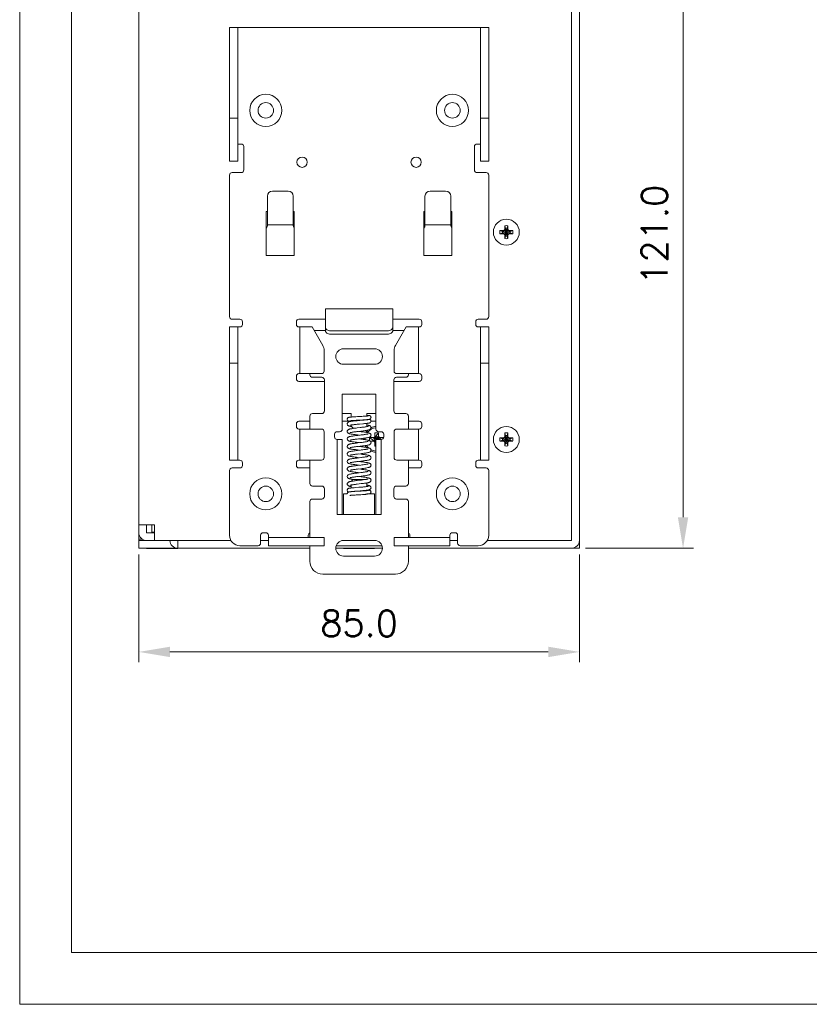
# Model space of a CAD drawing. Header units: millimetres. Extents: x 0 to 420, y 0 to 297.
# Tile 1 of 7: x 0 to 152, y 0 to 190. Entities that reach past the tile are written whole.
import ezdxf

# ---------------------------------------------------------------- set-up
doc = ezdxf.new("R2010")
doc.units = ezdxf.units.MM
doc.layers.get('0').update_dxf_attribs({"linetype": 'CONTINUOUS', "lineweight": 13})
doc.layers.get('Defpoints').update_dxf_attribs({"linetype": 'CONTINUOUS', "lineweight": 13})
doc.layers.add('Dimension', color=2, linetype='CONTINUOUS', lineweight=9)
doc.styles.get("Standard").update_dxf_attribs({"font": 'romans.shx'})
doc.dimstyles.new('yutana', dxfattribs={"dimtxt": 3.5, "dimasz": 3, "dimexe": 1, "dimexo": 0.6, "dimgap": 1.5, "dimtad": 1, "dimdec": 1, "dimzin": 0, "dimdsep": 46, "dimtxsty": 'Standard', "dimcen": 0, "dimadec": 0, "dimazin": 0, "dimtp": 0.01, "dimtm": 0.01, "dimtfac": 1, "dimtdec": 1, "dimtmove": 0, "dimatfit": 3, "dimfxl": 1, "dimtolj": 1, "dimtzin": 0, "dimlwd": 0, "dimlwe": 0, "dimarcsym": 0})

# ---------------------------------------------------------------- blocks, each defined once
blk = doc.blocks.new('*D7')
at = {"layer": 'Defpoints', "color": 0, "ltscale": 5}
for p in [(22.98, 88), (107.98, 88), (107.98, 68)]:
    blk.add_point(p, dxfattribs=at)
at = {"layer": 'Dimension', "color": 0, "lineweight": 0, "ltscale": 5}
for p, q in [((22.98, 86.8), (22.98, 66)), ((107.98, 86.8), (107.98, 66)), ((28.98, 68), (101.98, 68))]:
    blk.add_line(p, q, dxfattribs=at)
at = {"layer": 'Dimension', "color": 0, "ltscale": 5}
for points in [[(28.98, 69), (28.98, 67), (22.98, 68)], [(101.98, 69), (101.98, 67), (107.98, 68)]]:
    blk.add_solid(points, dxfattribs=at)
at = {"layer": 'Dimension', "color": 0, "ltscale": 5, "insert": (65.48, 73.5), "char_height": 5, "attachment_point": 5}
blk.add_mtext('\\A1;85.0', dxfattribs=at)
blk = doc.blocks.new('*D8')
at = {"layer": 'Defpoints', "color": 0, "ltscale": 5}
for p in [(107.23, 209), (127.98, 209), (107.98, 88)]:
    blk.add_point(p, dxfattribs=at)
at = {"layer": 'Dimension', "color": 0, "lineweight": 0, "ltscale": 5}
for p, q in [((108.43, 209), (129.98, 209)), ((127.98, 94), (127.98, 203)), ((109.18, 88), (129.98, 88))]:
    blk.add_line(p, q, dxfattribs=at)
at = {"layer": 'Dimension', "color": 0, "ltscale": 5}
for points in [[(126.98, 203), (128.98, 203), (127.98, 209)], [(126.98, 94), (128.98, 94), (127.98, 88)]]:
    blk.add_solid(points, dxfattribs=at)
at = {"layer": 'Dimension', "color": 0, "ltscale": 5, "insert": (122.48, 148.5), "char_height": 5, "attachment_point": 5, "rotation": 90}
blk.add_mtext('\\A1;121.0', dxfattribs=at)

msp = doc.modelspace()

# ---------------------------------------------------------------- linework, layer by layer
for p, q in [((106.48, 209), (106.48, 89.5)), ((107.98, 209), (107.98, 89.5)), ((22.98, 208.98), (22.98, 89.75)), ((40.48, 188.5), (40.48, 162.7)), ((42.08, 188.5), (40.48, 188.5)), ((42.08, 188.5), (42.08, 162.7)), ((88.88, 188.5), (42.08, 188.5)), ((88.88, 188.5), (88.88, 162.7)), ((88.88, 188.5), (90.48, 188.5)), ((90.48, 188.5), (90.48, 162.7)), ((40.48, 171), (42.08, 171)), ((90.48, 171), (88.88, 171)), ((42.08, 166), (42.73, 166)), ((43.23, 165.5), (43.23, 161)), ((87.73, 161), (87.73, 165.5)), ((88.88, 166), (88.23, 166)), ((42.08, 162.7), (40.48, 162.7)), ((88.88, 162.7), (90.48, 162.7)), ((40.48, 160), (40.48, 132.7)), ((40.98, 160.5), (42.73, 160.5)), ((89.98, 160.5), (88.23, 160.5)), ((90.48, 132.7), (90.48, 160)), ((47.78, 155.93), (47.78, 150.3)), ((48.78, 156.93), (51.78, 156.93)), ((52.78, 155.93), (52.78, 150.3)), ((78.18, 155.93), (78.18, 150.3)), ((79.18, 156.93), (82.18, 156.93)), ((83.18, 155.93), (83.18, 150.3)), ((47.58, 144.5), (47.58, 153)), ((47.58, 153), (47.78, 153)), ((52.78, 153), (52.98, 153)), ((52.98, 153), (52.98, 144.5)), ((77.98, 153), (78.18, 153)), ((77.98, 144.5), (77.98, 153)), ((83.18, 153), (83.38, 153)), ((83.38, 153), (83.38, 144.5)), ((47.78, 150.4), (52.78, 150.4)), ((78.18, 150.4), (83.18, 150.4)), ((93.58, 150.25), (93.73, 149.75)), ((93.58, 149.65), (93.58, 150.25)), ((94.18, 150.25), (94.03, 149.75)), ((94.18, 150.25), (94.18, 149.65)), ((92.63, 149.3), (93.13, 149.15)), ((92.63, 149.3), (93.23, 149.3)), ((92.63, 148.7), (93.13, 148.85)), ((93.23, 148.7), (92.63, 148.7)), ((93.13, 149.15), (94.62, 148.85)), ((93.16, 149.15), (93.13, 149.15)), ((94.62, 149.15), (93.13, 148.85)), ((93.13, 148.85), (93.16, 148.85)), ((93.52, 149.36), (93.16, 149.15)), ((93.23, 149.3), (93.16, 149.15)), ((93.16, 149.15), (94.59, 148.85)), ((94.59, 149.15), (93.16, 148.85)), ((93.16, 148.85), (93.52, 148.64)), ((93.23, 148.7), (93.16, 148.85)), ((93.23, 149.3), (93.51, 149.46)), ((93.51, 148.54), (93.23, 148.7)), ((93.51, 149.46), (93.58, 149.65)), ((93.51, 149.46), (93.52, 149.36)), ((93.51, 148.54), (93.52, 148.64)), ((93.58, 148.35), (93.51, 148.54)), ((93.73, 149.72), (93.52, 149.36)), ((93.52, 149.36), (94.23, 148.64)), ((94.23, 149.36), (93.52, 148.64)), ((93.52, 148.64), (93.73, 148.28)), ((93.58, 149.65), (93.73, 149.72)), ((93.58, 148.35), (93.73, 148.28)), ((93.58, 147.75), (93.58, 148.35)), ((93.58, 147.75), (93.73, 148.25)), ((93.73, 149.75), (94.03, 148.25)), ((93.73, 149.75), (93.73, 149.72)), ((94.03, 149.75), (93.73, 148.25)), ((93.73, 149.72), (94.03, 148.28)), ((94.03, 149.72), (93.73, 148.28)), ((93.73, 148.28), (93.73, 148.25)), ((94.03, 149.72), (94.03, 149.75)), ((94.18, 149.65), (94.03, 149.72)), ((94.23, 149.36), (94.03, 149.72)), ((94.03, 148.28), (94.23, 148.64)), ((94.18, 148.35), (94.03, 148.28)), ((94.03, 148.25), (94.03, 148.28)), ((94.18, 147.75), (94.03, 148.25)), ((94.18, 149.65), (94.25, 149.46)), ((94.25, 148.54), (94.18, 148.35)), ((94.18, 148.35), (94.18, 147.75)), ((94.25, 149.46), (94.23, 149.36)), ((94.59, 149.15), (94.23, 149.36)), ((94.23, 148.64), (94.59, 148.85)), ((94.25, 148.54), (94.23, 148.64)), ((94.25, 149.46), (94.53, 149.3)), ((94.53, 148.7), (94.25, 148.54)), ((94.53, 149.3), (94.59, 149.15)), ((94.53, 149.3), (95.12, 149.3)), ((94.53, 148.7), (94.59, 148.85)), ((95.12, 148.7), (94.53, 148.7)), ((94.62, 149.15), (94.59, 149.15)), ((94.59, 148.85), (94.62, 148.85)), ((95.12, 149.3), (94.62, 149.15)), ((95.12, 148.7), (94.62, 148.85)), ((52.98, 144.5), (47.58, 144.5)), ((83.38, 144.5), (77.98, 144.5)), ((71.98, 134.2), (58.98, 134.2)), ((58.98, 130.7), (58.98, 134.2)), ((71.98, 134.2), (71.98, 130.7)), ((40.98, 132.2), (42.48, 132.2)), ((42.98, 131.7), (42.98, 131.2)), ((53.38, 131.2), (53.38, 131.7)), ((53.88, 132.2), (58.98, 132.2)), ((71.98, 132.2), (77.08, 132.2)), ((77.58, 131.7), (77.58, 131.2)), ((87.98, 131.2), (87.98, 131.7)), ((89.98, 132.2), (88.48, 132.2)), ((40.48, 130.7), (40.48, 105)), ((42.08, 130.7), (40.48, 130.7)), ((42.08, 130.7), (42.08, 105)), ((42.08, 130.7), (42.48, 130.7)), ((56.42, 130.7), (53.88, 130.7)), ((54.04, 130.7), (54.04, 121.7)), ((58.46, 127.16), (56.42, 130.7)), ((56.82, 130), (58.98, 130)), ((58.98, 130.06), (58.98, 130.7)), ((58.98, 130.04), (58.98, 130)), ((70.98, 129.94), (59.98, 129.94)), ((70.98, 129.29), (59.98, 129.29)), ((71.98, 130.7), (71.98, 130)), ((74.14, 130), (71.98, 130)), ((74.54, 130.7), (72.5, 127.16)), ((77.08, 130.7), (74.54, 130.7)), ((76.92, 121.7), (76.92, 130.7)), ((88.88, 130.7), (88.48, 130.7)), ((88.88, 130.7), (90.48, 130.7)), ((88.88, 130.7), (88.88, 105)), ((90.48, 130.7), (90.48, 105)), ((58.73, 126.16), (58.73, 122.2)), ((68.48, 126.5), (62.48, 126.5)), ((72.23, 122.2), (72.23, 126.16)), ((40.48, 123.7), (42.08, 123.7)), ((62.48, 123.5), (68.48, 123.5)), ((90.48, 123.7), (88.88, 123.7)), ((58.23, 121.7), (53.88, 121.7)), ((55.98, 121.5), (55.98, 121.7)), ((77.08, 121.7), (72.73, 121.7)), ((74.98, 121.7), (74.98, 121.5)), ((53.38, 120.7), (53.38, 121.2)), ((58.78, 120.2), (53.88, 120.2)), ((56.48, 121), (58.28, 121)), ((58.78, 120.5), (58.78, 114.5)), ((72.18, 114.5), (72.18, 120.5)), ((77.08, 120.2), (72.18, 120.2)), ((74.48, 121), (72.68, 121)), ((77.58, 121.2), (77.58, 120.7)), ((62.23, 117.77), (68.73, 117.77)), ((62.23, 117.77), (62.23, 111)), ((68.73, 117.77), (68.73, 111)), ((56.48, 114), (58.28, 114)), ((63.98, 114), (62.23, 114)), ((63.98, 114), (63.98, 113.32)), ((68.73, 114), (66.98, 114)), ((66.98, 113.52), (66.98, 114)), ((74.48, 114), (72.68, 114)), ((53.88, 112.5), (55.98, 112.5)), ((55.98, 111), (55.98, 113.5)), ((63.67, 112.5), (62.23, 112.5)), ((63.98, 112.62), (63.98, 112.5)), ((64.67, 112.67), (64.94, 112.69)), ((65.14, 113.4), (64.82, 113.38)), ((64.94, 112.69), (65.23, 112.71)), ((65.75, 113.44), (65.14, 113.4)), ((65.23, 112.71), (65.89, 112.74)), ((66.02, 113.45), (65.75, 113.44)), ((65.89, 112.74), (66.2, 112.76)), ((66.26, 113.47), (66.02, 113.45)), ((66.33, 112.73), (66.06, 112.71)), ((66.48, 113.48), (66.26, 113.47)), ((66.98, 112.8), (66.98, 112.82)), ((68.73, 112.5), (67.78, 112.5)), ((74.98, 113.5), (74.98, 111)), ((74.98, 112.5), (77.08, 112.5)), ((53.38, 111.5), (53.38, 112)), ((58.23, 111), (53.88, 111)), ((54.04, 111), (54.04, 105)), ((58.73, 110.5), (58.73, 105.5)), ((61.23, 110.5), (61.73, 110.5)), ((63.66, 111.56), (63.66, 111.56)), ((63.98, 111.79), (63.98, 111.7)), ((64.48, 111.2), (64.92, 111.2)), ((65.68, 111.29), (65.08, 111.22)), ((65.24, 110.54), (65.82, 110.61)), ((65.55, 111.96), (66.17, 112.02)), ((66.98, 111.7), (66.98, 112.1)), ((67, 111.79), (66.98, 111.79)), ((67.45, 110.23), (67.46, 110.23)), ((68.42, 109.29), (69.24, 110.27)), ((69.24, 110.27), (68.52, 110.27)), ((68.52, 110.27), (68.52, 109.61)), ((69.23, 110.5), (69.73, 110.5)), ((69.24, 110.27), (69.24, 109.61)), ((72.23, 105.5), (72.23, 110.5)), ((77.08, 111), (72.73, 111)), ((76.92, 105), (76.92, 111)), ((77.58, 112), (77.58, 111.5)), ((93.58, 110.25), (93.73, 109.75)), ((93.58, 109.65), (93.58, 110.25)), ((94.18, 110.25), (94.03, 109.75)), ((94.18, 110.25), (94.18, 109.65)), ((60.73, 109.5), (60.73, 110)), ((61.23, 109), (62.23, 109)), ((61.23, 94.5), (61.23, 109)), ((62.23, 109), (62.23, 94.5)), ((65.84, 109.05), (65.37, 109.11)), ((67.49, 109.36), (68.27, 109.36)), ((68.61, 108.53), (67.49, 109.36)), ((67.49, 109.36), (67.49, 108.76)), ((67.68, 108.64), (68.27, 108.64)), ((68.27, 109.36), (68.42, 109.45)), ((68.54, 108.69), (68.27, 109.36)), ((68.58, 108.54), (68.27, 108.64)), ((68.42, 108.55), (68.27, 108.64)), ((68.4, 109.15), (68.42, 109.45)), ((68.88, 109), (68.4, 109.17)), ((68.88, 109), (68.41, 109.2)), ((68.42, 109.45), (68.52, 109.61)), ((68.49, 109.31), (68.42, 109.26)), ((68.68, 108.51), (68.42, 108.55)), ((68.52, 108.39), (68.42, 108.55)), ((68.45, 109.38), (68.52, 109.61)), ((68.73, 108.95), (68.47, 108.86)), ((68.73, 108.94), (68.48, 108.83)), ((68.49, 109.31), (68.53, 109.33)), ((68.73, 108.48), (68.52, 108.39)), ((68.52, 107.73), (68.52, 108.39)), ((68.55, 108.67), (68.54, 108.69)), ((68.73, 108.84), (68.55, 108.66)), ((68.57, 108.63), (68.55, 108.67)), ((68.88, 109), (68.56, 109.35)), ((68.58, 108.61), (68.57, 108.63)), ((68.58, 108.61), (68.64, 108.53)), ((68.62, 109.38), (69.24, 109.61)), ((68.73, 108.65), (68.67, 108.52)), ((68.73, 108.51), (68.68, 108.51)), ((68.71, 108.51), (68.7, 108.51)), ((68.88, 109), (68.71, 109.41)), ((68.73, 108.58), (68.71, 108.51)), ((68.88, 109), (68.73, 109.42)), ((69.73, 109), (68.73, 109)), ((68.73, 109), (68.73, 94.5)), ((68.88, 109), (69.05, 109.48)), ((68.88, 109), (69.07, 109.48)), ((68.88, 109), (69.21, 109.36)), ((68.88, 109), (69.29, 109.17)), ((68.88, 109), (69.3, 109.15)), ((68.98, 109.49), (69.04, 109.49)), ((69.04, 109.49), (69.33, 109.45)), ((69.18, 109.42), (69.14, 109.47)), ((69.18, 109.42), (69.2, 109.39)), ((69.2, 109.45), (69.49, 109.36)), ((69.21, 109.45), (69.78, 109.01)), ((69.23, 109.32), (69.35, 109)), ((69.24, 109.61), (69.33, 109.45)), ((69.33, 109.45), (69.49, 109.36)), ((69.33, 109.05), (69.35, 109)), ((70.21, 109.36), (69.49, 109.36)), ((69.73, 109), (69.73, 94.5)), ((70.23, 110), (70.23, 109.5)), ((92.63, 109.3), (93.13, 109.15)), ((92.63, 109.3), (93.23, 109.3)), ((92.63, 108.7), (93.13, 108.85)), ((93.23, 108.7), (92.63, 108.7)), ((93.13, 109.15), (94.62, 108.85)), ((93.16, 109.15), (93.13, 109.15)), ((94.62, 109.15), (93.13, 108.85)), ((93.13, 108.85), (93.16, 108.85)), ((93.52, 109.36), (93.16, 109.15)), ((93.23, 109.3), (93.16, 109.15)), ((93.16, 109.15), (94.59, 108.85)), ((94.59, 109.15), (93.16, 108.85)), ((93.16, 108.85), (93.52, 108.64)), ((93.23, 108.7), (93.16, 108.85)), ((93.23, 109.3), (93.51, 109.46)), ((93.51, 108.54), (93.23, 108.7)), ((93.51, 109.46), (93.58, 109.65)), ((93.51, 109.46), (93.52, 109.36)), ((93.51, 108.54), (93.52, 108.64)), ((93.58, 108.35), (93.51, 108.54)), ((93.73, 109.72), (93.52, 109.36)), ((93.52, 109.36), (94.23, 108.64)), ((94.23, 109.36), (93.52, 108.64)), ((93.52, 108.64), (93.73, 108.28)), ((93.58, 109.65), (93.73, 109.72)), ((93.58, 108.35), (93.73, 108.28)), ((93.58, 107.75), (93.58, 108.35)), ((93.73, 109.75), (94.03, 108.25)), ((93.73, 109.75), (93.73, 109.72)), ((94.03, 109.75), (93.73, 108.25)), ((93.73, 109.72), (94.03, 108.28)), ((94.03, 109.72), (93.73, 108.28)), ((94.03, 109.72), (94.03, 109.75)), ((94.18, 109.65), (94.03, 109.72)), ((94.23, 109.36), (94.03, 109.72)), ((94.03, 108.28), (94.23, 108.64)), ((94.18, 108.35), (94.03, 108.28)), ((94.18, 109.65), (94.25, 109.46)), ((94.25, 108.54), (94.18, 108.35)), ((94.18, 108.35), (94.18, 107.75)), ((94.25, 109.46), (94.23, 109.36)), ((94.59, 109.15), (94.23, 109.36)), ((94.23, 108.64), (94.59, 108.85)), ((94.25, 108.54), (94.23, 108.64)), ((94.25, 109.46), (94.53, 109.3)), ((94.53, 108.7), (94.25, 108.54)), ((94.53, 109.3), (94.59, 109.15)), ((94.53, 109.3), (95.12, 109.3)), ((94.53, 108.7), (94.59, 108.85)), ((95.12, 108.7), (94.53, 108.7)), ((94.62, 109.15), (94.59, 109.15)), ((94.59, 108.85), (94.62, 108.85)), ((95.12, 109.3), (94.62, 109.15)), ((95.12, 108.7), (94.62, 108.85)), ((65.74, 106.95), (65.15, 106.88)), ((65.17, 106.98), (65.58, 106.93)), ((68.73, 107.98), (68.52, 107.73)), ((68.52, 107.73), (68.73, 107.73)), ((93.58, 107.75), (93.73, 108.25)), ((93.73, 108.28), (93.73, 108.25)), ((94.03, 108.25), (94.03, 108.28)), ((94.18, 107.75), (94.03, 108.25)), ((42.08, 105), (40.48, 105)), ((42.08, 105), (42.48, 105)), ((42.98, 104.5), (42.98, 104)), ((53.38, 104), (53.38, 104.5)), ((58.23, 105), (53.88, 105)), ((55.98, 100.5), (55.98, 105)), ((65, 105.55), (65.17, 105.53)), ((65.79, 105.51), (65.09, 105.42)), ((65.17, 105.53), (65.58, 105.48)), ((65.25, 104.74), (65.83, 104.81)), ((77.08, 105), (72.73, 105)), ((74.98, 105), (74.98, 100.5)), ((77.58, 104.5), (77.58, 104)), ((87.98, 104), (87.98, 104.5)), ((88.88, 105), (88.48, 105)), ((88.88, 105), (90.48, 105)), ((40.48, 103), (40.48, 90.5)), ((40.98, 103.5), (42.48, 103.5)), ((55.98, 103.5), (53.88, 103.5)), ((65.83, 102.61), (65.09, 102.52)), ((65.15, 103.28), (65.83, 103.36)), ((65.81, 104.06), (65.17, 103.98)), ((65.28, 102.62), (65.58, 102.58)), ((65.82, 103.25), (65.37, 103.31)), ((67.07, 104.24), (67.07, 104.24)), ((67.18, 103.56), (67.18, 103.56)), ((77.08, 103.5), (74.98, 103.5)), ((89.98, 103.5), (88.48, 103.5)), ((90.48, 90.5), (90.48, 103)), ((63.19, 101.93), (63.18, 101.86)), ((63.4, 102.2), (63.39, 102.2)), ((63.74, 101.6), (63.75, 101.6)), ((64.06, 100.93), (63.93, 100.91)), ((66.48, 101.3), (64.48, 101.3)), ((65.72, 101.15), (65.09, 101.07)), ((65.25, 101.84), (65.89, 101.92)), ((66.57, 101.26), (66.42, 101.24)), ((66.7, 101.28), (66.57, 101.26)), ((56.48, 100), (58.28, 100)), ((58.78, 99.5), (58.78, 98)), ((63.18, 99.2), (63.18, 99.2)), ((63.72, 98.9), (63.65, 98.89)), ((63.8, 98.91), (63.72, 98.9)), ((63.98, 100.21), (63.98, 99.64)), ((64.38, 98.97), (64.6, 98.99)), ((64.6, 98.99), (64.84, 99.01)), ((65.44, 99.76), (64.7, 99.7)), ((65.12, 99), (64.79, 98.99)), ((64.84, 99.01), (65.39, 99.05)), ((65.1, 100.37), (65.89, 100.47)), ((65.9, 99.05), (65.12, 99)), ((65.39, 99.05), (65.7, 99.08)), ((66.17, 99.07), (65.9, 99.05)), ((66.42, 99.08), (66.17, 99.07)), ((66.98, 100.62), (67.1, 100.64)), ((66.98, 99.91), (66.98, 100.62)), ((66.98, 99.12), (66.98, 99.21)), ((72.18, 98), (72.18, 99.5)), ((74.48, 100), (72.68, 100)), ((55.98, 90.1), (55.98, 97)), ((56.48, 97.5), (58.28, 97.5)), ((62.48, 98.5), (63.18, 98.5)), ((62.48, 98.5), (62.48, 94.5)), ((64.47, 98.26), (64.69, 98.28)), ((64.69, 98.28), (64.93, 98.29)), ((64.93, 98.29), (65.2, 98.31)), ((65.2, 98.31), (65.79, 98.34)), ((65.79, 98.34), (66.12, 98.36)), ((66.98, 98.5), (68.48, 98.5)), ((68.48, 98.5), (68.48, 94.5)), ((74.48, 97.5), (72.68, 97.5)), ((74.98, 97), (74.98, 90.1)), ((62.48, 94.5), (61.23, 94.5)), ((68.48, 94.5), (62.48, 94.5)), ((69.73, 94.5), (68.48, 94.5)), ((24.48, 92.5), (22.98, 92.5)), ((24.48, 92.5), (25.98, 92.5)), ((24.48, 91), (24.48, 92.5)), ((25.48, 92.5), (25.48, 91.1)), ((25.98, 89.5), (25.98, 92.5)), ((23.65, 89.75), (22.98, 89.75)), ((22.98, 89.5), (22.98, 89.75)), ((40.75, 89.5), (22.98, 89.5)), ((22.98, 89.5), (22.98, 88)), ((24.48, 91), (25.98, 91)), ((25.98, 91.1), (25.48, 91.1)), ((30.48, 89.5), (30.48, 87.95)), ((46.48, 89), (46.48, 90.5)), ((47.98, 89.5), (46.48, 89.5)), ((46.98, 91), (47.48, 91)), ((47.98, 90.1), (47.98, 90.5)), ((47.98, 90.1), (58.73, 90.1)), ((47.98, 90.1), (47.98, 88.5)), ((55.68, 90.1), (55.68, 90.5)), ((58.73, 90.1), (58.73, 88.5)), ((62.48, 89.5), (68.48, 89.5)), ((72.23, 90.1), (82.98, 90.1)), ((72.23, 90.1), (72.23, 88.5)), ((75.28, 90.1), (75.28, 90.5)), ((82.98, 90.1), (82.98, 90.5)), ((82.98, 90.1), (82.98, 88.5)), ((84.48, 89.5), (82.98, 89.5)), ((83.48, 91), (83.98, 91)), ((84.48, 89), (84.48, 90.5)), ((106.48, 89.5), (90.21, 89.5)), ((107.98, 89.5), (107.98, 88.04)), ((55.98, 88), (22.98, 88)), ((24.48, 87.95), (24.48, 88)), ((30.48, 87.95), (24.48, 87.95)), ((42.48, 88.5), (45.98, 88.5)), ((58.73, 88.5), (47.98, 88.5)), ((55.98, 85.5), (55.98, 88.5)), ((69.97, 88), (60.99, 88)), ((61.07, 88.5), (69.89, 88.5)), ((62.48, 87.95), (62.48, 88)), ((68.48, 87.95), (62.48, 87.95)), ((68.48, 87.95), (68.48, 88)), ((82.98, 88.5), (72.23, 88.5)), ((74.98, 88.5), (74.98, 85.5)), ((107.98, 88), (74.98, 88)), ((84.98, 88.5), (88.48, 88.5)), ((107.98, 88.04), (106.7, 88.04)), ((107.98, 88), (107.98, 88.04)), ((68.48, 86.5), (62.48, 86.5)), ((72.48, 83), (58.48, 83))]:
    msp.add_line(p, q)
at = {"ltscale": 5}
for points in [[(0, 0), (420, 0), (420, 297), (0, 297)], [(10, 10), (410, 10), (410, 287), (10, 287)]]:
    msp.add_lwpolyline(points, close=True, dxfattribs=at)
for points in [[(64.82, 113.38), (64.66, 113.37), (64.52, 113.36), (64.38, 113.35), (64.25, 113.34), (64.13, 113.34), (64.02, 113.33), (63.93, 113.32), (63.84, 113.31), (63.77, 113.3), (63.7, 113.29), (63.64, 113.29), (63.59, 113.28), (63.54, 113.27), (63.49, 113.26), (63.45, 113.25), (63.39, 113.22), (63.33, 113.19), (63.27, 113.13), (63.22, 113.05), (63.19, 112.97), (63.18, 112.9)], [(63.18, 112.9), (63.19, 112.83), (63.22, 112.74), (63.27, 112.66), (63.33, 112.61), (63.39, 112.57), (63.44, 112.55), (63.49, 112.53), (63.53, 112.52), (63.58, 112.51), (63.64, 112.5), (63.7, 112.5), (63.77, 112.49), (63.85, 112.48), (63.86, 112.48)], [(65.27, 112.64), (65.09, 112.62), (64.9, 112.61), (64.71, 112.59), (64.52, 112.57), (64.34, 112.55), (64.17, 112.53), (64.02, 112.5), (63.88, 112.48), (63.77, 112.46), (63.67, 112.44), (63.58, 112.42), (63.5, 112.39), (63.42, 112.36), (63.35, 112.32), (63.28, 112.26), (63.22, 112.17), (63.19, 112.07), (63.18, 112)], [(63.66, 112.58), (63.66, 112.58), (63.67, 112.58), (63.68, 112.59), (63.71, 112.59), (63.74, 112.59), (63.78, 112.6), (63.83, 112.61), (63.89, 112.61), (63.96, 112.62)], [(63.96, 112.62), (64.04, 112.63), (64.12, 112.63), (64.22, 112.64), (64.32, 112.65), (64.43, 112.66), (64.54, 112.66), (64.67, 112.67)], [(66.06, 112.71), (65.61, 112.67), (65.27, 112.64)], [(66.17, 112.02), (66.34, 112.03), (66.51, 112.05), (66.65, 112.06), (66.79, 112.08), (66.91, 112.09), (67.02, 112.1), (67.12, 112.11), (67.21, 112.12), (67.28, 112.14), (67.35, 112.15), (67.41, 112.16), (67.46, 112.17), (67.51, 112.19), (67.56, 112.21), (67.62, 112.25), (67.69, 112.3), (67.74, 112.38), (67.77, 112.47), (67.78, 112.54)], [(66.2, 112.76), (66.35, 112.77), (66.49, 112.78), (66.62, 112.79), (66.75, 112.8), (66.86, 112.81), (66.96, 112.82), (67.05, 112.82), (67.13, 112.83), (67.2, 112.84), (67.27, 112.85)], [(67.02, 112.8), (66.95, 112.8), (66.87, 112.79), (66.78, 112.78), (66.68, 112.77), (66.57, 112.76), (66.46, 112.74), (66.33, 112.73)], [(67.01, 113.52), (66.94, 113.51), (66.86, 113.51), (66.77, 113.5), (66.68, 113.49), (66.59, 113.49), (66.48, 113.48)], [(67.29, 113.56), (67.29, 113.56), (67.29, 113.56), (67.28, 113.55), (67.25, 113.55), (67.22, 113.55), (67.18, 113.54), (67.13, 113.53), (67.07, 113.53), (67.01, 113.52)], [(67.28, 112.85), (67.28, 112.85), (67.27, 112.85), (67.26, 112.84), (67.23, 112.84), (67.19, 112.83), (67.14, 112.82), (67.09, 112.81), (67.02, 112.8)], [(67.78, 113.25), (67.77, 113.31), (67.74, 113.4), (67.69, 113.48), (67.63, 113.53), (67.57, 113.57), (67.52, 113.59), (67.48, 113.61), (67.43, 113.62), (67.39, 113.63), (67.34, 113.63), (67.28, 113.64), (67.23, 113.65)], [(67.27, 112.85), (67.33, 112.86), (67.38, 112.86), (67.42, 112.87), (67.47, 112.88), (67.51, 112.9), (67.57, 112.92), (67.63, 112.95), (67.69, 113.01), (67.74, 113.08), (67.77, 113.18), (67.78, 113.25)], [(67.78, 112.54), (67.77, 112.61), (67.74, 112.7), (67.69, 112.78), (67.62, 112.84), (67.56, 112.88), (67.51, 112.89)], [(63.18, 112), (63.19, 111.93), (63.22, 111.83), (63.27, 111.76), (63.33, 111.7), (63.39, 111.66), (63.46, 111.63), (63.52, 111.6), (63.59, 111.58), (63.66, 111.56)], [(64.51, 111.15), (64.35, 111.13), (64.19, 111.1), (64.05, 111.08), (63.93, 111.06), (63.82, 111.04), (63.72, 111.02), (63.63, 111), (63.55, 110.97), (63.48, 110.95), (63.42, 110.92), (63.35, 110.87), (63.28, 110.82), (63.23, 110.74), (63.19, 110.64), (63.18, 110.56)], [(63.18, 110.56), (63.19, 110.48), (63.22, 110.38), (63.28, 110.29), (63.35, 110.24), (63.42, 110.2), (63.49, 110.16), (63.56, 110.14), (63.64, 110.11), (63.73, 110.09), (63.84, 110.07), (63.95, 110.05), (64.08, 110.03), (64.22, 110), (64.38, 109.98), (64.55, 109.96), (64.74, 109.93), (64.94, 109.91), (65.15, 109.88), (65.58, 109.83)], [(63.66, 111.56), (63.82, 111.52), (64.03, 111.48), (64.04, 111.48)], [(63.73, 111.74), (63.73, 111.74), (63.75, 111.75), (63.79, 111.76), (63.85, 111.77), (63.93, 111.78)], [(63.74, 110.3), (63.74, 110.3), (63.75, 110.3), (63.77, 110.31), (63.81, 110.32), (63.87, 110.34), (63.94, 110.35), (64.02, 110.37), (64.11, 110.39), (64.22, 110.4), (64.34, 110.42), (64.46, 110.44), (64.6, 110.46), (64.74, 110.48), (64.9, 110.5), (65.06, 110.52), (65.24, 110.54)], [(63.93, 111.78), (64.02, 111.8), (64.13, 111.82), (64.25, 111.83), (64.39, 111.85), (64.55, 111.87), (64.72, 111.89), (64.91, 111.91), (65.11, 111.93), (65.33, 111.94), (65.55, 111.96)], [(65.08, 111.22), (64.88, 111.2), (64.69, 111.17), (64.51, 111.15)], [(67.46, 110.23), (67.35, 110.26), (67.21, 110.3), (67.06, 110.33), (66.89, 110.36), (66.7, 110.39), (66.5, 110.42), (66.29, 110.45), (66.08, 110.47), (65.86, 110.5), (65.37, 110.56)], [(67.22, 111.54), (67.22, 111.53), (67.2, 111.53), (67.16, 111.52), (67.1, 111.5), (67.03, 111.49), (66.95, 111.47), (66.85, 111.45), (66.74, 111.43), (66.62, 111.41), (66.49, 111.39), (66.35, 111.38), (66.2, 111.36), (66.03, 111.34), (65.86, 111.31), (65.68, 111.29)], [(65.82, 110.61), (66.03, 110.63), (66.24, 110.66), (66.44, 110.69), (66.63, 110.71), (66.8, 110.74), (66.95, 110.76), (67.08, 110.79), (67.19, 110.81), (67.29, 110.83), (67.38, 110.86), (67.46, 110.88), (67.53, 110.92), (67.61, 110.96), (67.68, 111.02), (67.73, 111.1), (67.77, 111.21), (67.78, 111.28)], [(67.78, 111.28), (67.77, 111.36), (67.73, 111.46), (67.68, 111.54), (67.61, 111.6), (67.54, 111.64), (67.47, 111.67), (67.4, 111.7), (67.32, 111.72), (67.23, 111.75), (67.12, 111.77), (67, 111.79)], [(67.78, 109.83), (67.77, 109.9), (67.74, 109.99), (67.69, 110.07), (67.63, 110.13), (67.57, 110.18), (67.51, 110.21), (67.45, 110.23)], [(65.7, 109.84), (65.24, 109.79), (65.02, 109.76), (64.81, 109.74), (64.61, 109.71), (64.43, 109.69), (64.26, 109.66), (64.11, 109.64), (63.97, 109.62), (63.85, 109.6), (63.74, 109.57), (63.65, 109.55), (63.57, 109.53), (63.49, 109.5), (63.42, 109.47), (63.35, 109.43), (63.28, 109.37), (63.23, 109.29), (63.19, 109.18), (63.18, 109.11)], [(63.18, 109.11), (63.19, 109.03), (63.22, 108.93), (63.28, 108.85), (63.35, 108.79), (63.42, 108.74), (63.5, 108.71), (63.58, 108.68), (63.67, 108.66), (63.77, 108.63), (63.88, 108.61), (64.01, 108.59), (64.16, 108.56), (64.33, 108.54), (64.53, 108.51), (64.74, 108.48), (64.96, 108.46), (65.18, 108.43), (65.58, 108.38)], [(63.75, 108.85), (63.74, 108.85), (63.74, 108.85), (63.77, 108.86), (63.81, 108.87), (63.87, 108.89), (63.95, 108.91), (64.04, 108.92), (64.15, 108.94), (64.27, 108.96), (64.41, 108.98), (64.56, 109), (64.73, 109.03), (64.92, 109.05), (65.13, 109.08), (65.35, 109.1), (65.77, 109.15)], [(65.69, 108.39), (65.22, 108.34), (64.98, 108.31), (64.73, 108.28), (64.51, 108.25)], [(65.24, 107.64), (65.7, 107.69), (65.91, 107.72), (66.12, 107.74), (66.31, 107.77), (66.48, 107.79), (66.64, 107.81), (66.79, 107.84), (66.93, 107.86), (67.05, 107.88), (67.16, 107.9), (67.25, 107.92), (67.34, 107.95), (67.41, 107.97), (67.48, 107.99), (67.55, 108.03), (67.62, 108.07), (67.68, 108.13), (67.74, 108.21), (67.77, 108.31), (67.78, 108.38)], [(67.21, 108.63), (67.21, 108.63), (67.21, 108.63), (67.19, 108.63), (67.15, 108.61), (67.09, 108.6), (67.02, 108.58), (66.93, 108.56), (66.82, 108.55), (66.71, 108.53), (66.57, 108.51), (66.43, 108.49), (66.27, 108.46), (66.09, 108.44), (65.9, 108.42), (65.69, 108.39)], [(67.21, 110.08), (67.21, 110.08), (67.21, 110.08), (67.19, 110.08), (67.14, 110.06), (67.08, 110.05), (66.99, 110.03), (66.89, 110.01), (66.77, 109.99), (66.63, 109.97), (66.48, 109.94), (66.31, 109.92), (66.12, 109.9), (65.91, 109.87), (65.7, 109.84)], [(65.77, 109.15), (65.97, 109.18), (66.15, 109.2), (66.33, 109.22), (66.49, 109.24), (66.65, 109.27), (66.79, 109.29), (66.92, 109.31), (67.04, 109.33), (67.14, 109.35), (67.24, 109.37), (67.32, 109.39), (67.4, 109.41), (67.47, 109.44), (67.54, 109.47), (67.61, 109.51), (67.67, 109.57), (67.73, 109.65), (67.77, 109.75), (67.78, 109.83)], [(67.78, 108.38), (67.77, 108.47), (67.73, 108.56), (67.67, 108.64), (67.61, 108.7), (67.54, 108.74), (67.47, 108.77), (67.4, 108.8), (67.32, 108.82), (67.23, 108.85), (67.12, 108.87), (67.01, 108.89), (66.88, 108.91), (66.74, 108.93), (66.59, 108.96), (66.42, 108.98), (66.24, 109), (66.04, 109.03), (65.84, 109.05)], [(68.4, 109.17), (68.41, 109.23), (68.43, 109.32), (68.45, 109.38)], [(68.44, 108.93), (68.42, 109), (68.4, 109.09), (68.4, 109.15)], [(68.53, 109.33), (68.58, 109.36), (68.62, 109.38)], [(68.7, 108.51), (68.63, 108.53), (68.58, 108.54)], [(68.84, 109.46), (68.9, 109.48), (68.98, 109.49)], [(69.03, 109.49), (69.06, 109.48), (69.14, 109.47), (69.2, 109.45)], [(69.2, 109.39), (69.22, 109.34), (69.23, 109.32)], [(64.51, 108.25), (64.38, 108.23), (64.24, 108.21), (64.11, 108.19), (63.99, 108.17), (63.88, 108.15), (63.78, 108.13), (63.69, 108.11), (63.61, 108.09), (63.54, 108.07), (63.47, 108.04), (63.4, 108.01), (63.34, 107.97), (63.28, 107.91), (63.22, 107.83), (63.19, 107.73), (63.18, 107.66)], [(63.18, 107.66), (63.19, 107.58), (63.22, 107.48), (63.28, 107.4), (63.35, 107.34), (63.42, 107.3), (63.48, 107.27), (63.55, 107.24), (63.63, 107.22), (63.71, 107.2), (63.81, 107.18), (63.91, 107.15), (64.03, 107.13), (64.16, 107.11), (64.3, 107.09), (64.45, 107.07), (64.62, 107.05), (64.79, 107.03), (64.97, 107), (65.17, 106.98)], [(65.15, 106.88), (64.94, 106.85), (64.73, 106.83), (64.52, 106.8), (64.33, 106.77), (64.16, 106.75), (64.01, 106.72), (63.88, 106.7), (63.76, 106.68), (63.67, 106.65), (63.58, 106.63), (63.5, 106.6), (63.42, 106.57), (63.35, 106.52), (63.28, 106.46), (63.22, 106.38), (63.19, 106.28), (63.18, 106.21)], [(63.74, 107.4), (63.74, 107.4), (63.76, 107.41), (63.79, 107.42), (63.84, 107.43), (63.9, 107.45), (63.98, 107.46), (64.07, 107.48), (64.17, 107.5), (64.29, 107.51), (64.41, 107.53), (64.53, 107.55)], [(64.53, 107.55), (64.76, 107.58), (65, 107.61), (65.24, 107.64)], [(65.15, 106.18), (65.73, 106.25), (65.94, 106.27), (66.17, 106.3), (66.38, 106.33), (66.58, 106.36), (66.77, 106.38), (66.92, 106.41), (67.06, 106.43), (67.18, 106.46), (67.28, 106.48), (67.37, 106.51), (67.46, 106.53), (67.53, 106.57), (67.61, 106.61), (67.68, 106.67), (67.74, 106.76), (67.77, 106.86), (67.78, 106.93)], [(67.78, 106.93), (67.77, 107.01), (67.73, 107.11), (67.67, 107.19), (67.61, 107.25), (67.54, 107.29), (67.47, 107.32), (67.4, 107.35), (67.31, 107.37), (67.22, 107.4), (67.11, 107.42), (66.99, 107.44), (66.86, 107.46), (66.71, 107.49), (66.55, 107.51), (66.37, 107.53), (66.18, 107.56), (65.97, 107.58), (65.76, 107.61), (65.37, 107.66)], [(67.22, 107.19), (67.21, 107.18), (67.18, 107.17), (67.14, 107.16), (67.09, 107.15), (67.02, 107.13), (66.94, 107.12), (66.85, 107.1), (66.75, 107.08), (66.63, 107.07), (66.51, 107.05), (66.38, 107.03), (66.23, 107.01), (66.08, 106.99), (65.91, 106.97), (65.74, 106.95)], [(63.18, 106.21), (63.19, 106.13), (63.22, 106.04), (63.27, 105.95), (63.34, 105.9), (63.4, 105.85), (63.47, 105.82), (63.54, 105.79), (63.61, 105.77), (63.7, 105.75), (63.8, 105.73), (63.91, 105.71), (64.03, 105.68), (64.16, 105.66), (64.31, 105.64), (64.48, 105.62), (64.65, 105.59), (64.84, 105.57), (65, 105.55)], [(65.09, 105.42), (64.91, 105.4), (64.73, 105.38), (64.55, 105.35), (64.38, 105.33), (64.21, 105.31), (64.06, 105.28), (63.91, 105.26), (63.79, 105.23), (63.68, 105.21), (63.58, 105.18), (63.5, 105.15), (63.43, 105.12), (63.35, 105.08), (63.29, 105.02), (63.23, 104.94), (63.19, 104.84), (63.18, 104.76)], [(63.18, 104.76), (63.19, 104.68), (63.23, 104.58), (63.28, 104.49), (63.35, 104.44), (63.42, 104.39), (63.49, 104.36), (63.57, 104.33), (63.66, 104.31), (63.75, 104.29), (63.87, 104.26), (64, 104.24), (64.15, 104.21), (64.31, 104.19), (64.49, 104.17), (64.68, 104.14), (64.88, 104.12), (65.08, 104.09), (65.58, 104.03)], [(63.74, 105.95), (63.74, 105.95), (63.76, 105.96), (63.79, 105.97), (63.83, 105.98), (63.89, 105.99), (63.96, 106.01), (64.05, 106.03), (64.15, 106.04), (64.26, 106.06), (64.38, 106.08), (64.51, 106.1), (64.66, 106.12), (64.81, 106.14), (64.97, 106.16), (65.15, 106.18)], [(63.74, 104.5), (63.74, 104.5), (63.76, 104.51), (63.8, 104.52), (63.85, 104.53), (63.91, 104.55), (63.99, 104.57), (64.09, 104.58), (64.19, 104.6), (64.31, 104.62), (64.44, 104.64), (64.59, 104.66), (64.74, 104.68), (64.9, 104.7), (65.07, 104.72), (65.25, 104.74)], [(67.78, 105.48), (67.77, 105.56), (67.73, 105.66), (67.67, 105.74), (67.61, 105.8), (67.54, 105.84), (67.46, 105.88), (67.39, 105.9), (67.3, 105.93), (67.21, 105.95), (67.1, 105.97), (66.97, 106), (66.83, 106.02), (66.67, 106.04), (66.5, 106.07), (66.31, 106.09), (66.11, 106.12), (65.89, 106.14), (65.37, 106.21)], [(67.78, 104.03), (67.77, 104.12), (67.73, 104.21), (67.68, 104.29), (67.61, 104.35), (67.54, 104.39), (67.47, 104.42), (67.4, 104.45), (67.32, 104.47), (67.23, 104.5), (67.12, 104.52), (67.01, 104.54), (66.88, 104.56), (66.74, 104.58), (66.58, 104.61), (66.42, 104.63), (66.24, 104.65), (66.04, 104.68), (65.84, 104.7), (65.37, 104.76)], [(67.22, 105.74), (67.21, 105.73), (67.2, 105.73), (67.16, 105.72), (67.11, 105.7), (67.04, 105.69), (66.97, 105.67), (66.88, 105.66), (66.78, 105.64), (66.66, 105.62), (66.54, 105.6), (66.41, 105.58), (66.27, 105.56), (66.12, 105.55), (65.96, 105.53), (65.79, 105.51)], [(65.83, 104.81), (66.03, 104.83), (66.23, 104.86), (66.42, 104.88), (66.61, 104.91), (66.78, 104.94), (66.94, 104.96), (67.08, 104.99), (67.2, 105.01), (67.3, 105.03), (67.39, 105.06), (67.47, 105.09), (67.54, 105.12), (67.61, 105.16), (67.68, 105.22), (67.73, 105.3), (67.77, 105.4), (67.78, 105.48)], [(65.17, 103.98), (64.98, 103.96), (64.8, 103.94), (64.62, 103.91), (64.46, 103.89), (64.31, 103.87), (64.17, 103.85), (64.04, 103.83), (63.92, 103.81), (63.81, 103.79), (63.72, 103.77), (63.63, 103.75), (63.56, 103.72), (63.49, 103.7), (63.42, 103.67), (63.35, 103.63), (63.28, 103.57), (63.23, 103.49), (63.19, 103.38), (63.18, 103.31)], [(63.18, 103.31), (63.19, 103.23), (63.22, 103.13), (63.28, 103.05), (63.35, 102.99), (63.42, 102.94), (63.49, 102.91), (63.56, 102.89), (63.65, 102.86), (63.74, 102.84), (63.84, 102.82), (63.96, 102.8), (64.1, 102.77), (64.25, 102.75), (64.43, 102.72), (64.62, 102.7), (64.83, 102.67), (65.05, 102.64), (65.28, 102.62)], [(63.74, 103.05), (63.74, 103.05), (63.76, 103.06), (63.8, 103.07), (63.86, 103.09), (63.94, 103.1), (64.04, 103.12), (64.15, 103.14), (64.28, 103.16), (64.42, 103.18), (64.58, 103.21), (64.75, 103.23), (64.94, 103.25), (65.15, 103.28)], [(67.07, 104.24), (66.91, 104.21), (66.71, 104.18), (66.49, 104.15), (66.26, 104.11), (66.03, 104.08), (65.81, 104.06)], [(67.78, 102.58), (67.77, 102.66), (67.73, 102.76), (67.68, 102.84), (67.61, 102.9), (67.54, 102.94), (67.47, 102.97), (67.4, 103), (67.32, 103.02), (67.23, 103.04), (67.13, 103.07), (67.01, 103.09), (66.88, 103.11), (66.74, 103.13), (66.58, 103.16), (66.41, 103.18), (66.23, 103.2), (66.03, 103.23), (65.82, 103.25)], [(65.83, 103.36), (66.08, 103.39), (66.32, 103.42), (66.56, 103.45), (66.79, 103.49), (67, 103.52), (67.18, 103.56)], [(67.21, 102.83), (67.21, 102.83), (67.21, 102.83), (67.19, 102.83), (67.16, 102.82), (67.1, 102.8), (67.04, 102.79), (66.96, 102.77), (66.87, 102.75), (66.78, 102.74), (66.67, 102.72), (66.55, 102.7), (66.43, 102.69), (66.29, 102.67), (66.15, 102.65), (65.99, 102.63), (65.83, 102.61)], [(67.22, 104.29), (67.22, 104.29), (67.2, 104.28), (67.17, 104.27), (67.12, 104.26), (67.07, 104.24)], [(67.18, 103.56), (67.25, 103.57), (67.34, 103.6), (67.42, 103.62), (67.49, 103.64), (67.55, 103.68), (67.62, 103.72), (67.68, 103.78), (67.74, 103.86), (67.77, 103.95), (67.78, 104.03)], [(63.18, 101.86), (63.19, 101.78), (63.22, 101.68), (63.28, 101.6), (63.35, 101.54), (63.42, 101.49), (63.49, 101.46), (63.57, 101.44), (63.65, 101.41), (63.75, 101.39), (63.86, 101.37), (63.98, 101.34), (64.12, 101.32), (64.27, 101.3), (64.38, 101.28)], [(63.93, 100.91), (63.82, 100.89), (63.72, 100.87), (63.63, 100.84), (63.55, 100.82), (63.48, 100.8), (63.41, 100.76), (63.35, 100.72), (63.28, 100.66), (63.22, 100.58), (63.19, 100.48), (63.18, 100.41)], [(63.4, 102.2), (63.34, 102.17), (63.28, 102.11), (63.22, 102.02), (63.19, 101.93)], [(65.09, 102.52), (64.88, 102.5), (64.68, 102.47), (64.48, 102.45), (64.29, 102.42), (64.11, 102.39), (63.94, 102.36), (63.79, 102.33), (63.64, 102.3), (63.51, 102.26), (63.39, 102.2)], [(63.75, 101.6), (63.78, 101.62), (63.84, 101.63), (63.91, 101.65), (64, 101.67), (64.11, 101.69), (64.24, 101.71), (64.37, 101.73), (64.52, 101.75), (64.68, 101.77), (64.86, 101.79), (65.05, 101.82), (65.25, 101.84)], [(65.09, 101.07), (64.88, 101.05), (64.69, 101.02), (64.51, 101), (64.35, 100.98), (64.19, 100.95), (64.06, 100.93)], [(67.78, 101.13), (67.77, 101.21), (67.73, 101.31), (67.68, 101.39), (67.61, 101.45), (67.54, 101.49), (67.47, 101.52), (67.39, 101.55), (67.3, 101.58), (67.2, 101.6), (67.09, 101.62), (66.97, 101.65), (66.83, 101.67), (66.67, 101.69), (66.49, 101.72), (66.3, 101.74), (66.1, 101.77), (65.88, 101.8), (65.37, 101.86)], [(66.42, 101.24), (66.26, 101.21), (66.1, 101.19), (65.92, 101.17), (65.72, 101.15)], [(65.89, 101.92), (66.1, 101.94), (66.28, 101.97), (66.46, 101.99), (66.62, 102.01), (66.77, 102.03), (66.9, 102.05), (67.03, 102.08), (67.14, 102.1), (67.24, 102.12), (67.33, 102.14), (67.4, 102.16), (67.48, 102.19), (67.54, 102.22), (67.61, 102.26), (67.68, 102.32), (67.73, 102.4), (67.77, 102.5), (67.78, 102.58)], [(67.22, 101.39), (67.21, 101.38), (67.19, 101.38), (67.15, 101.36), (67.09, 101.35), (67.02, 101.33), (66.92, 101.31), (66.82, 101.3), (66.7, 101.28)], [(67.1, 100.64), (67.21, 100.66), (67.31, 100.69), (67.39, 100.71), (67.47, 100.74), (67.54, 100.77), (67.61, 100.81), (67.68, 100.87), (67.73, 100.95), (67.77, 101.06), (67.78, 101.13)], [(63.18, 100.41), (63.19, 100.33), (63.22, 100.23), (63.28, 100.15), (63.34, 100.09), (63.41, 100.05), (63.47, 100.02), (63.54, 99.99), (63.62, 99.97), (63.71, 99.95), (63.8, 99.93), (63.91, 99.91), (63.98, 99.89)], [(64.01, 99.64), (63.91, 99.63), (63.82, 99.62), (63.74, 99.61), (63.66, 99.6), (63.6, 99.59), (63.55, 99.58), (63.5, 99.57), (63.45, 99.55), (63.39, 99.53), (63.33, 99.49), (63.27, 99.44), (63.22, 99.36), (63.19, 99.27), (63.18, 99.2)], [(63.18, 99.2), (63.19, 99.13), (63.22, 99.04), (63.27, 98.96), (63.33, 98.91), (63.39, 98.87), (63.45, 98.85), (63.45, 98.85)], [(63.65, 98.89), (63.6, 98.88), (63.54, 98.88), (63.5, 98.86), (63.45, 98.85), (63.39, 98.83), (63.33, 98.79), (63.27, 98.74), (63.22, 98.66), (63.19, 98.57), (63.18, 98.5)], [(63.75, 100.15), (63.74, 100.15), (63.74, 100.15), (63.77, 100.16), (63.81, 100.17), (63.86, 100.19), (63.93, 100.2)], [(63.78, 98.91), (63.83, 98.92), (63.89, 98.92), (63.95, 98.93)], [(63.98, 98.93), (63.89, 98.92), (63.8, 98.91)], [(63.93, 100.2), (64.02, 100.22), (64.12, 100.24), (64.22, 100.26), (64.34, 100.27), (64.48, 100.29), (64.62, 100.31), (64.77, 100.33), (64.93, 100.35), (65.1, 100.37)], [(63.95, 98.93), (64.02, 98.94), (64.1, 98.95), (64.19, 98.95), (64.28, 98.96), (64.38, 98.97)], [(64.79, 98.99), (64.64, 98.98), (64.49, 98.97), (64.35, 98.96), (64.22, 98.95), (64.09, 98.94), (63.98, 98.93)], [(64.7, 99.7), (64.54, 99.69), (64.39, 99.67), (64.25, 99.66), (64.13, 99.65), (64.01, 99.64)], [(67.02, 99.92), (66.93, 99.9), (66.83, 99.89), (66.72, 99.88), (66.6, 99.86), (66.47, 99.85), (66.32, 99.83), (66.17, 99.82), (66, 99.8), (65.82, 99.79), (65.63, 99.77), (65.44, 99.76)], [(65.7, 99.08), (65.87, 99.09), (66.04, 99.11), (66.21, 99.12), (66.38, 99.14), (66.55, 99.16), (66.7, 99.17), (66.84, 99.19), (66.97, 99.21)], [(65.89, 100.47), (66.1, 100.49), (66.31, 100.52), (66.51, 100.55), (66.68, 100.57), (66.84, 100.59), (66.98, 100.62)], [(67.04, 99.13), (66.97, 99.12), (66.9, 99.12), (66.82, 99.11), (66.73, 99.1), (66.63, 99.1), (66.53, 99.09), (66.42, 99.08)], [(66.97, 99.21), (67.08, 99.22), (67.18, 99.24), (67.27, 99.26), (67.35, 99.27), (67.42, 99.29), (67.48, 99.31), (67.55, 99.34), (67.61, 99.38), (67.68, 99.44), (67.74, 99.53), (67.77, 99.63), (67.78, 99.69)], [(67.78, 99.69), (67.77, 99.76), (67.74, 99.86), (67.69, 99.93), (67.63, 99.99), (67.57, 100.03), (67.51, 100.06), (67.45, 100.09), (67.39, 100.11), (67.32, 100.12), (67.25, 100.14), (67.16, 100.16), (67.07, 100.18), (66.98, 100.19)], [(67.24, 99.97), (67.24, 99.97), (67.23, 99.96), (67.2, 99.95), (67.15, 99.94), (67.09, 99.93), (67.02, 99.92)], [(67.29, 99.16), (67.29, 99.16), (67.28, 99.16), (67.26, 99.16), (67.23, 99.15), (67.19, 99.15), (67.15, 99.14), (67.1, 99.14), (67.04, 99.13)], [(67.78, 98.85), (67.77, 98.92), (67.74, 99.01), (67.69, 99.09), (67.63, 99.14), (67.57, 99.18), (67.51, 99.2), (67.47, 99.21), (67.42, 99.22), (67.37, 99.23), (67.32, 99.24), (67.26, 99.25), (67.24, 99.25)], [(67.51, 98.5), (67.56, 98.52), (67.63, 98.56), (67.69, 98.61), (67.74, 98.69), (67.77, 98.78), (67.78, 98.85)], [(63.66, 98.19), (63.66, 98.19), (63.67, 98.19), (63.68, 98.19), (63.71, 98.19), (63.74, 98.2), (63.78, 98.21), (63.83, 98.21), (63.88, 98.22), (63.95, 98.22), (64.02, 98.23), (64.1, 98.24), (64.18, 98.24), (64.27, 98.25), (64.37, 98.26), (64.47, 98.26)], [(66.12, 98.36), (66.27, 98.37), (66.42, 98.38), (66.56, 98.39), (66.69, 98.4), (66.81, 98.41), (66.91, 98.42)], [(66.91, 98.42), (67.01, 98.42), (67.1, 98.43)]]:
    msp.add_lwpolyline(points)
for centre, radius in [((47.48, 172.5), 3.1), ((83.48, 172.5), 3.1), ((47.48, 172.5), 1.5), ((83.48, 172.5), 1.5), ((54.48, 162.5), 1), ((76.48, 162.5), 1), ((93.88, 149), 2.5), ((93.88, 109), 2.5), ((47.48, 98.5), 3.1), ((83.48, 98.5), 3.1), ((47.48, 98.5), 1.5), ((83.48, 98.5), 1.5)]:
    msp.add_circle(centre, radius)
for centre, radius, start, end in [((42.73, 165.5), 0.5, 0, 90), ((88.23, 165.5), 0.5, 90, 180), ((40.98, 160), 0.5, 90, 180), ((42.73, 161), 0.5, 270, 0), ((88.23, 161), 0.5, 180, 270), ((89.98, 160), 0.5, 0, 90), ((48.78, 155.93), 1, 90, 180), ((51.78, 155.93), 1, 0, 90), ((79.18, 155.93), 1, 90, 180), ((82.18, 155.93), 1, 0, 90), ((47.03, 150.3), 0.75, 317.6755, 0), ((53.53, 150.3), 0.75, 180, 222.3245), ((77.43, 150.3), 0.75, 317.6755, 0), ((83.93, 150.3), 0.75, 180, 222.3245), ((93.88, 149), 1.28, 76.6293, 103.3707), ((93.88, 149), 1.28, 166.6293, 193.3707), ((93.88, 149), 0.76, 168.7706, 191.2294), ((93.88, 149), 0.76, 78.7706, 101.2294), ((93.88, 149), 0.76, 258.7706, 281.2294), ((93.88, 149), 0.76, 348.7706, 11.2294), ((93.88, 149), 1.28, 346.6293, 13.3707), ((93.88, 149), 1.28, 256.6293, 283.3707), ((40.98, 132.7), 0.5, 180, 270), ((42.48, 131.7), 0.5, 0, 90), ((42.48, 131.2), 0.5, 270, 0), ((53.88, 131.7), 0.5, 90, 180), ((53.88, 131.2), 0.5, 180, 270), ((77.08, 131.7), 0.5, 0, 90), ((77.08, 131.2), 0.5, 270, 0), ((88.48, 131.7), 0.5, 90, 180), ((88.48, 131.2), 0.5, 180, 270), ((89.98, 132.7), 0.5, 270, 0), ((56.73, 126.16), 2, 0, 30), ((62.48, 125), 1.5, 90, 270), ((68.48, 125), 1.5, 270, 90), ((74.23, 126.16), 2, 150, 180), ((53.88, 121.2), 0.5, 90, 180), ((58.23, 122.2), 0.5, 270, 0), ((72.73, 122.2), 0.5, 180, 270), ((77.08, 121.2), 0.5, 0, 90), ((53.88, 120.7), 0.5, 180, 270), ((56.48, 121.5), 0.5, 180, 270), ((58.28, 120.5), 0.5, 0, 90), ((72.68, 120.5), 0.5, 90, 180), ((74.48, 121.5), 0.5, 270, 0), ((77.08, 120.7), 0.5, 270, 0), ((56.48, 113.5), 0.5, 90, 180), ((58.28, 114.5), 0.5, 270, 0), ((72.68, 114.5), 0.5, 180, 270), ((74.48, 113.5), 0.5, 0, 90), ((53.88, 112), 0.5, 90, 180), ((77.08, 112), 0.5, 0, 90), ((53.88, 111.5), 0.5, 180, 270), ((58.23, 110.5), 0.5, 0, 90), ((61.23, 110), 0.5, 90, 180), ((61.73, 111), 0.5, 270, 0), ((64.48, 111.7), 0.5, 180, 270), ((68.88, 109), 2.5, 133.1019, 146.381), ((66.48, 111.7), 0.5, 331.0747, 0), ((68.88, 109), 2.25, 93.8386, 143.778), ((68.88, 109), 2.5, 93.5503, 115.7743), ((69.23, 111), 0.5, 180, 270), ((69.73, 110), 0.5, 0, 90), ((72.73, 110.5), 0.5, 90, 180), ((77.08, 111.5), 0.5, 270, 0), ((93.88, 109), 1.28, 76.6293, 103.3707), ((61.23, 109.5), 0.5, 180, 270), ((68.88, 109), 2.5, 174.6463, 180.4673), ((68.88, 109), 2.25, 173.2265, 181.3179), ((69.73, 109.5), 0.5, 270, 0), ((93.88, 109), 1.28, 166.6293, 193.3707), ((93.88, 109), 0.76, 168.7706, 191.2294), ((93.88, 109), 0.76, 78.7706, 101.2294), ((93.88, 109), 0.76, 348.7706, 11.2294), ((93.88, 109), 1.28, 346.6293, 13.3707), ((68.88, 109), 2.5, 208.3269, 218.5011), ((68.88, 109), 2.25, 210.4271, 226.6288), ((68.88, 109), 2.5, 242.8717, 266.4497), ((68.88, 109), 2.25, 240.0268, 266.1614), ((93.88, 109), 1.28, 256.6293, 283.3707), ((93.88, 109), 0.76, 258.7706, 281.2294), ((42.48, 104.5), 0.5, 0, 90), ((53.88, 104.5), 0.5, 90, 180), ((58.23, 105.5), 0.5, 270, 0), ((72.73, 105.5), 0.5, 180, 270), ((77.08, 104.5), 0.5, 0, 90), ((88.48, 104.5), 0.5, 90, 180), ((40.98, 103), 0.5, 90, 180), ((42.48, 104), 0.5, 270, 0), ((53.88, 104), 0.5, 180, 270), ((77.08, 104), 0.5, 270, 0), ((88.48, 104), 0.5, 180, 270), ((89.98, 103), 0.5, 0, 90), ((64.48, 100.8), 0.5, 90, 165.3677), ((66.48, 100.8), 0.5, 70.6583, 90), ((56.48, 100.5), 0.5, 180, 270), ((58.28, 99.5), 0.5, 0, 90), ((72.68, 99.5), 0.5, 90, 180), ((74.48, 100.5), 0.5, 270, 0), ((56.48, 97), 0.5, 90, 180), ((58.28, 98), 0.5, 270, 0), ((72.68, 98), 0.5, 180, 270), ((74.48, 97), 0.5, 0, 90), ((24.48, 91), 1.5, 180, 270), ((30.48, 89.5), 1.5, 180, 270), ((42.48, 90.5), 2, 180, 270), ((46.98, 90.5), 0.5, 90, 180), ((47.48, 90.5), 0.5, 0, 90), ((56.18, 90.5), 0.5, 113.6749, 180), ((62.48, 88), 1.5, 90, 270), ((68.48, 88), 1.5, 270, 90), ((74.78, 90.5), 0.5, 0, 66.3251), ((83.48, 90.5), 0.5, 90, 180), ((83.98, 90.5), 0.5, 0, 90), ((88.48, 90.5), 2, 270, 0), ((106.48, 89.5), 1.5, 270, 0), ((45.98, 89), 0.5, 270, 0), ((84.98, 89), 0.5, 180, 270), ((58.48, 85.5), 2.5, 180, 270), ((72.48, 85.5), 2.5, 270, 0)]:
    msp.add_arc(centre, radius, start, end)
for points, knots in [([(58.98, 130.7), (58.98, 130.65), (58.99, 130.55), (59.07, 130.35), (59.27, 130.14), (59.6, 129.97), (59.85, 129.94), (59.98, 129.94)], [0, 0, 0, 0, 0.150631, 0.305258, 0.635014, 0.999438, 1.386567, 1.386567, 1.386567, 1.386567]), ([(59.98, 129.29), (59.85, 129.29), (59.6, 129.33), (59.27, 129.49), (59.07, 129.71), (58.99, 129.91), (58.98, 130.01), (58.98, 130.06)], [0, 0, 0, 0, 0.387128, 0.751553, 1.081308, 1.235936, 1.386567, 1.386567, 1.386567, 1.386567]), ([(70.98, 129.94), (71.11, 129.94), (71.36, 129.97), (71.69, 130.14), (71.89, 130.35), (71.97, 130.55), (71.98, 130.65), (71.98, 130.7)], [0, 0, 0, 0, 0.387128, 0.751553, 1.081308, 1.235936, 1.386567, 1.386567, 1.386567, 1.386567]), ([(71.98, 130.06), (71.98, 130.01), (71.97, 129.91), (71.89, 129.71), (71.69, 129.49), (71.36, 129.33), (71.11, 129.29), (70.98, 129.29)], [0, 0, 0, 0, 0.150631, 0.305258, 0.635014, 0.999438, 1.386567, 1.386567, 1.386567, 1.386567]), ([(66.98, 113.54), (66.99, 113.56), (67.03, 113.6), (67.09, 113.63), (67.16, 113.65), (67.21, 113.65), (67.23, 113.65)], [0, 0, 0, 0, 0.0731126, 0.1443579, 0.2141854, 0.2834795, 0.2834795, 0.2834795, 0.2834795])]:
    msp.add_open_spline(points, degree=3, knots=knots)

# ---------------------------------------------------------------- dimensions: what is measured, and where the dimension line sits
at = {"layer": 'Dimension', "color": 7}
dim = msp.add_linear_dim(base=(127.98, 209), p1=(107.98, 88), p2=(107.23, 209), angle=90, dimstyle='yutana', override={"dimscale": 2, "dimtxt": 2.5, "dimasz": 3}, dxfattribs=at)
dim.commit()
dim.dimension.update_dxf_attribs({"geometry": '*D8', "text_midpoint": (122.48, 148.5)})
dim = msp.add_linear_dim(base=(107.98, 68), p1=(22.98, 88), p2=(107.98, 88), dimstyle='yutana', override={"dimscale": 2, "dimtxt": 2.5, "dimasz": 3}, dxfattribs=at)
dim.commit()
dim.dimension.update_dxf_attribs({"geometry": '*D7', "text_midpoint": (65.48, 73.5)})

doc.saveas('drawing.dxf')
